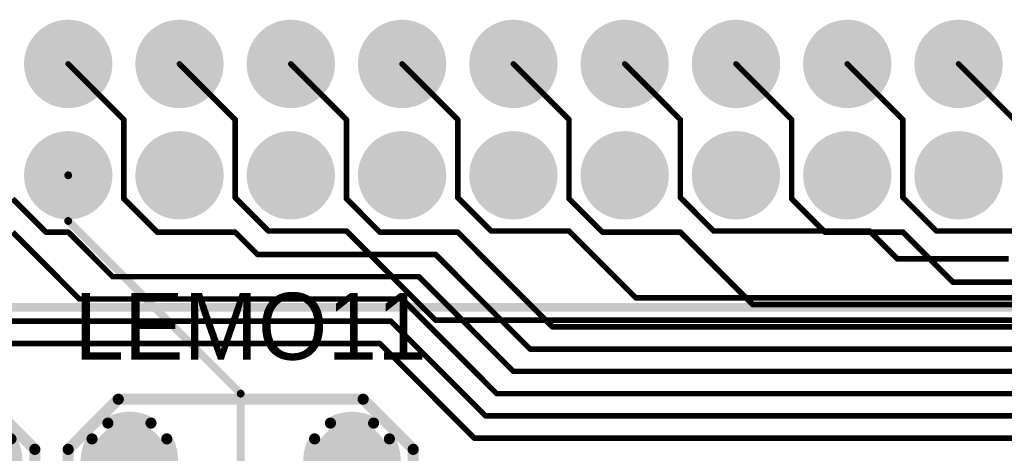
# Model space of a CAD drawing. Extents: x 0.21 to 6.77, y 0.98 to 2.62.
# Tile 7 of 16: x 2.48 to 3.37, y 1.49 to 1.88. Entities that reach past the tile are written whole.
import ezdxf

# ---------------------------------------------------------------- set-up
doc = ezdxf.new("R2010")
doc.units = 0
doc.layers.get('0').update_dxf_attribs({"linetype": 'CONTINUOUS'})
for name, color, linetype in [('BOTTOMLAYER', 5, 'CONTINUOUS'), ('BOTTOMOVERLAY', 54, 'CONTINUOUS'), ('BOTTOMSOLDER', 6, 'CONTINUOUS'), ('INTERNALPLANE1', 76, 'CONTINUOUS'), ('INTERNALPLANE2', 16, 'CONTINUOUS'), ('INTERNALPLANE3', 216, 'CONTINUOUS'), ('INTERNALPLANE4', 136, 'CONTINUOUS'), ('MULTILAYER', 9, 'CONTINUOUS'), ('PADHOLE', 156, 'CONTINUOUS'), ('TOPLAYER', 1, 'CONTINUOUS'), ('TOPOVERLAY', 2, 'CONTINUOUS'), ('TOPSOLDER', 216, 'CONTINUOUS')]:
    doc.layers.add(name, color=color, linetype=linetype)

# ---------------------------------------------------------------- blocks, each defined once
blk = doc.blocks.new('LEMO_EPA_00_12')
at = {"layer": 'BOTTOMLAYER', "const_width": 0.03}
for points in [[(-0.115, 0.1, 1), (-0.085, 0.1, 1)], [(0.085, 0.1, 1), (0.115, 0.1, 1)], [(-0.015, 0, 1), (0.015, 0, 1)], [(-0.115, -0.1, 1), (-0.085, -0.1, 1)], [(0.085, -0.1, 1), (0.115, -0.1, 1)]]:
    blk.add_lwpolyline(points, format="xyb", close=True, dxfattribs=at)
at = {"layer": 'BOTTOMSOLDER', "const_width": 0.034}
for points in [[(-0.117, 0.1, 1), (-0.083, 0.1, 1)], [(0.083, 0.1, 1), (0.117, 0.1, 1)], [(-0.017, 0, 1), (0.017, 0, 1)], [(-0.117, -0.1, 1), (-0.083, -0.1, 1)], [(0.083, -0.1, 1), (0.117, -0.1, 1)]]:
    blk.add_lwpolyline(points, format="xyb", close=True, dxfattribs=at)
at = {"layer": 'INTERNALPLANE1', "const_width": 0.03378}
for points in [[(-0.11689, 0.1, 1), (-0.08311, 0.1, 1)], [(0.08311, 0.1, 1), (0.11689, 0.1, 1)], [(-0.01689, 0, 1), (0.01689, 0, 1)], [(-0.11689, -0.1, 1), (-0.08311, -0.1, 1)], [(0.08311, -0.1, 1), (0.11689, -0.1, 1)]]:
    blk.add_lwpolyline(points, format="xyb", close=True, dxfattribs=at)
at = {"layer": 'INTERNALPLANE2', "const_width": 0.01}
for points in [[(-0.11939, 0.13358, -0.267949), (-0.08061, 0.13358)], [(0.08061, 0.13358, -0.267949), (0.11939, 0.13358)], [(-0.13358, 0.08061, -0.267949), (-0.13358, 0.11939)], [(-0.06642, 0.11939, -0.267949), (-0.06642, 0.08061)], [(0.06642, 0.08061, -0.267949), (0.06642, 0.11939)], [(0.13358, 0.11939, -0.267949), (0.13358, 0.08061)], [(-0.08061, 0.06642, -0.267949), (-0.11939, 0.06642)], [(0.11939, 0.06642, -0.267949), (0.08061, 0.06642)], [(-0.11939, -0.06642, -0.267949), (-0.08061, -0.06642)], [(0.08061, -0.06642, -0.267949), (0.11939, -0.06642)], [(-0.13358, -0.11939, -0.267949), (-0.13358, -0.08061)], [(-0.06642, -0.08061, -0.267949), (-0.06642, -0.11939)], [(0.06642, -0.11939, -0.267949), (0.06642, -0.08061)], [(0.13358, -0.08061, -0.267949), (0.13358, -0.11939)], [(-0.08061, -0.13358, -0.267949), (-0.11939, -0.13358)], [(0.11939, -0.13358, -0.267949), (0.08061, -0.13358)]]:
    blk.add_lwpolyline(points, format="xyb", dxfattribs=at)
at = {"layer": 'INTERNALPLANE2'}
for points, const_width in [([(-0.12189, 0.13358, 1), (-0.11689, 0.13358, 1)], 0.005), ([(-0.08311, 0.13358, 1), (-0.07811, 0.13358, 1)], 0.005), ([(0.07811, 0.13358, 1), (0.08311, 0.13358, 1)], 0.005), ([(0.11689, 0.13358, 1), (0.12189, 0.13358, 1)], 0.005), ([(-0.13608, 0.11939, 1), (-0.13108, 0.11939, 1)], 0.005), ([(-0.06892, 0.11939, 1), (-0.06392, 0.11939, 1)], 0.005), ([(0.06392, 0.11939, 1), (0.06892, 0.11939, 1)], 0.005), ([(0.13108, 0.11939, 1), (0.13608, 0.11939, 1)], 0.005), ([(-0.13608, 0.08061, 1), (-0.13108, 0.08061, 1)], 0.005), ([(-0.06892, 0.08061, 1), (-0.06392, 0.08061, 1)], 0.005), ([(0.06392, 0.08061, 1), (0.06892, 0.08061, 1)], 0.005), ([(0.13108, 0.08061, 1), (0.13608, 0.08061, 1)], 0.005), ([(-0.12189, 0.06642, 1), (-0.11689, 0.06642, 1)], 0.005), ([(-0.08311, 0.06642, 1), (-0.07811, 0.06642, 1)], 0.005), ([(0.07811, 0.06642, 1), (0.08311, 0.06642, 1)], 0.005), ([(0.11689, 0.06642, 1), (0.12189, 0.06642, 1)], 0.005), ([(-0.01689, 0, 1), (0.01689, 0, 1)], 0.03378), ([(-0.12189, -0.06642, 1), (-0.11689, -0.06642, 1)], 0.005), ([(-0.08311, -0.06642, 1), (-0.07811, -0.06642, 1)], 0.005), ([(0.07811, -0.06642, 1), (0.08311, -0.06642, 1)], 0.005), ([(0.11689, -0.06642, 1), (0.12189, -0.06642, 1)], 0.005), ([(-0.13608, -0.08061, 1), (-0.13108, -0.08061, 1)], 0.005), ([(-0.06892, -0.08061, 1), (-0.06392, -0.08061, 1)], 0.005), ([(0.06392, -0.08061, 1), (0.06892, -0.08061, 1)], 0.005), ([(0.13108, -0.08061, 1), (0.13608, -0.08061, 1)], 0.005), ([(-0.13608, -0.11939, 1), (-0.13108, -0.11939, 1)], 0.005), ([(-0.06892, -0.11939, 1), (-0.06392, -0.11939, 1)], 0.005), ([(0.06392, -0.11939, 1), (0.06892, -0.11939, 1)], 0.005), ([(0.13108, -0.11939, 1), (0.13608, -0.11939, 1)], 0.005), ([(-0.12189, -0.13358, 1), (-0.11689, -0.13358, 1)], 0.005), ([(-0.08311, -0.13358, 1), (-0.07811, -0.13358, 1)], 0.005), ([(0.07811, -0.13358, 1), (0.08311, -0.13358, 1)], 0.005), ([(0.11689, -0.13358, 1), (0.12189, -0.13358, 1)], 0.005)]:
    blk.add_lwpolyline(points, format="xyb", close=True, dxfattribs=dict(at, const_width=const_width))
at = {"layer": 'INTERNALPLANE3', "const_width": 0.03378}
for points in [[(-0.11689, 0.1, 1), (-0.08311, 0.1, 1)], [(0.08311, 0.1, 1), (0.11689, 0.1, 1)], [(-0.01689, 0, 1), (0.01689, 0, 1)], [(-0.11689, -0.1, 1), (-0.08311, -0.1, 1)], [(0.08311, -0.1, 1), (0.11689, -0.1, 1)]]:
    blk.add_lwpolyline(points, format="xyb", close=True, dxfattribs=at)
at = {"layer": 'INTERNALPLANE4', "const_width": 0.03378}
for points in [[(-0.11689, 0.1, 1), (-0.08311, 0.1, 1)], [(0.08311, 0.1, 1), (0.11689, 0.1, 1)], [(-0.01689, 0, 1), (0.01689, 0, 1)], [(-0.11689, -0.1, 1), (-0.08311, -0.1, 1)], [(0.08311, -0.1, 1), (0.11689, -0.1, 1)]]:
    blk.add_lwpolyline(points, format="xyb", close=True, dxfattribs=at)
at = {"layer": 'MULTILAYER', "const_width": 0.03}
for points in [[(-0.115, 0.1, 1), (-0.085, 0.1, 1)], [(0.085, 0.1, 1), (0.115, 0.1, 1)], [(-0.015, 0, 1), (0.015, 0, 1)], [(-0.115, -0.1, 1), (-0.085, -0.1, 1)], [(0.085, -0.1, 1), (0.115, -0.1, 1)]]:
    blk.add_lwpolyline(points, format="xyb", close=True, dxfattribs=at)
at = {"layer": 'PADHOLE', "const_width": 0.01378}
for points in [[(-0.10689, 0.1, 1), (-0.09311, 0.1, 1)], [(0.09311, 0.1, 1), (0.10689, 0.1, 1)], [(-0.00689, 0, 1), (0.00689, 0, 1)], [(-0.10689, -0.1, 1), (-0.09311, -0.1, 1)], [(0.09311, -0.1, 1), (0.10689, -0.1, 1)]]:
    blk.add_lwpolyline(points, format="xyb", close=True, dxfattribs=at)
at = {"layer": 'TOPLAYER', "const_width": 0.03}
for points in [[(-0.115, 0.1, 1), (-0.085, 0.1, 1)], [(0.085, 0.1, 1), (0.115, 0.1, 1)], [(-0.015, 0, 1), (0.015, 0, 1)], [(-0.115, -0.1, 1), (-0.085, -0.1, 1)], [(0.085, -0.1, 1), (0.115, -0.1, 1)]]:
    blk.add_lwpolyline(points, format="xyb", close=True, dxfattribs=at)
at = {"layer": 'TOPOVERLAY', "const_width": 0.01}
for points in [[(-0.155, 0.11), (-0.11, 0.155)], [(-0.11, 0.155), (0.11, 0.155)], [(0.11, 0.155), (0.155, 0.11)], [(-0.155, -0.11), (-0.155, 0.11)], [(0.155, -0.11), (0.155, 0.11)], [(-0.155, -0.11), (-0.11, -0.155)], [(0.11, -0.155), (0.155, -0.11)], [(-0.11, -0.155), (0.11, -0.155)]]:
    blk.add_lwpolyline(points, dxfattribs=at)
at = {"layer": 'TOPOVERLAY', "const_width": 0.005}
for points in [[(-0.1125, 0.155, 1), (-0.1075, 0.155, 1)], [(-0.1125, 0.155, 1), (-0.1075, 0.155, 1)], [(0.1075, 0.155, 1), (0.1125, 0.155, 1)], [(0.1075, 0.155, 1), (0.1125, 0.155, 1)], [(-0.1575, 0.11, 1), (-0.1525, 0.11, 1)], [(-0.1575, 0.11, 1), (-0.1525, 0.11, 1)], [(0.1525, 0.11, 1), (0.1575, 0.11, 1)], [(0.1525, 0.11, 1), (0.1575, 0.11, 1)], [(-0.1575, -0.11, 1), (-0.1525, -0.11, 1)], [(-0.1575, -0.11, 1), (-0.1525, -0.11, 1)], [(0.1525, -0.11, 1), (0.1575, -0.11, 1)], [(0.1525, -0.11, 1), (0.1575, -0.11, 1)], [(-0.1125, -0.155, 1), (-0.1075, -0.155, 1)], [(-0.1125, -0.155, 1), (-0.1075, -0.155, 1)], [(0.1075, -0.155, 1), (0.1125, -0.155, 1)], [(0.1075, -0.155, 1), (0.1125, -0.155, 1)]]:
    blk.add_lwpolyline(points, format="xyb", close=True, dxfattribs=at)
at = {"layer": 'TOPSOLDER', "const_width": 0.034}
for points in [[(-0.117, 0.1, 1), (-0.083, 0.1, 1)], [(0.083, 0.1, 1), (0.117, 0.1, 1)], [(-0.017, 0, 1), (0.017, 0, 1)], [(-0.117, -0.1, 1), (-0.083, -0.1, 1)], [(0.083, -0.1, 1), (0.117, -0.1, 1)]]:
    blk.add_lwpolyline(points, format="xyb", close=True, dxfattribs=at)
blk = doc.blocks.new('LEMO_EPA_00_13')
at = {"layer": 'BOTTOMLAYER', "const_width": 0.03}
for points in [[(-0.115, 0.1, 1), (-0.085, 0.1, 1)], [(0.085, 0.1, 1), (0.115, 0.1, 1)], [(-0.015, 0, 1), (0.015, 0, 1)], [(-0.115, -0.1, 1), (-0.085, -0.1, 1)], [(0.085, -0.1, 1), (0.115, -0.1, 1)]]:
    blk.add_lwpolyline(points, format="xyb", close=True, dxfattribs=at)
at = {"layer": 'BOTTOMSOLDER', "const_width": 0.034}
for points in [[(-0.117, 0.1, 1), (-0.083, 0.1, 1)], [(0.083, 0.1, 1), (0.117, 0.1, 1)], [(-0.017, 0, 1), (0.017, 0, 1)], [(-0.117, -0.1, 1), (-0.083, -0.1, 1)], [(0.083, -0.1, 1), (0.117, -0.1, 1)]]:
    blk.add_lwpolyline(points, format="xyb", close=True, dxfattribs=at)
at = {"layer": 'INTERNALPLANE1', "const_width": 0.03378}
for points in [[(-0.11689, 0.1, 1), (-0.08311, 0.1, 1)], [(0.08311, 0.1, 1), (0.11689, 0.1, 1)], [(-0.01689, 0, 1), (0.01689, 0, 1)], [(-0.11689, -0.1, 1), (-0.08311, -0.1, 1)], [(0.08311, -0.1, 1), (0.11689, -0.1, 1)]]:
    blk.add_lwpolyline(points, format="xyb", close=True, dxfattribs=at)
at = {"layer": 'INTERNALPLANE2', "const_width": 0.01}
for points in [[(-0.11939, 0.13358, -0.267949), (-0.08061, 0.13358)], [(0.08061, 0.13358, -0.267949), (0.11939, 0.13358)], [(-0.13358, 0.08061, -0.267949), (-0.13358, 0.11939)], [(-0.06642, 0.11939, -0.267949), (-0.06642, 0.08061)], [(0.06642, 0.08061, -0.267949), (0.06642, 0.11939)], [(0.13358, 0.11939, -0.267949), (0.13358, 0.08061)], [(-0.08061, 0.06642, -0.267949), (-0.11939, 0.06642)], [(0.11939, 0.06642, -0.267949), (0.08061, 0.06642)], [(-0.11939, -0.06642, -0.267949), (-0.08061, -0.06642)], [(0.08061, -0.06642, -0.267949), (0.11939, -0.06642)], [(-0.13358, -0.11939, -0.267949), (-0.13358, -0.08061)], [(-0.06642, -0.08061, -0.267949), (-0.06642, -0.11939)], [(0.06642, -0.11939, -0.267949), (0.06642, -0.08061)], [(0.13358, -0.08061, -0.267949), (0.13358, -0.11939)], [(-0.08061, -0.13358, -0.267949), (-0.11939, -0.13358)], [(0.11939, -0.13358, -0.267949), (0.08061, -0.13358)]]:
    blk.add_lwpolyline(points, format="xyb", dxfattribs=at)
at = {"layer": 'INTERNALPLANE2'}
for points, const_width in [([(-0.12189, 0.13358, 1), (-0.11689, 0.13358, 1)], 0.005), ([(-0.08311, 0.13358, 1), (-0.07811, 0.13358, 1)], 0.005), ([(0.07811, 0.13358, 1), (0.08311, 0.13358, 1)], 0.005), ([(0.11689, 0.13358, 1), (0.12189, 0.13358, 1)], 0.005), ([(-0.13608, 0.11939, 1), (-0.13108, 0.11939, 1)], 0.005), ([(-0.06892, 0.11939, 1), (-0.06392, 0.11939, 1)], 0.005), ([(0.06392, 0.11939, 1), (0.06892, 0.11939, 1)], 0.005), ([(0.13108, 0.11939, 1), (0.13608, 0.11939, 1)], 0.005), ([(-0.13608, 0.08061, 1), (-0.13108, 0.08061, 1)], 0.005), ([(-0.06892, 0.08061, 1), (-0.06392, 0.08061, 1)], 0.005), ([(0.06392, 0.08061, 1), (0.06892, 0.08061, 1)], 0.005), ([(0.13108, 0.08061, 1), (0.13608, 0.08061, 1)], 0.005), ([(-0.12189, 0.06642, 1), (-0.11689, 0.06642, 1)], 0.005), ([(-0.08311, 0.06642, 1), (-0.07811, 0.06642, 1)], 0.005), ([(0.07811, 0.06642, 1), (0.08311, 0.06642, 1)], 0.005), ([(0.11689, 0.06642, 1), (0.12189, 0.06642, 1)], 0.005), ([(-0.01689, 0, 1), (0.01689, 0, 1)], 0.03378), ([(-0.12189, -0.06642, 1), (-0.11689, -0.06642, 1)], 0.005), ([(-0.08311, -0.06642, 1), (-0.07811, -0.06642, 1)], 0.005), ([(0.07811, -0.06642, 1), (0.08311, -0.06642, 1)], 0.005), ([(0.11689, -0.06642, 1), (0.12189, -0.06642, 1)], 0.005), ([(-0.13608, -0.08061, 1), (-0.13108, -0.08061, 1)], 0.005), ([(-0.06892, -0.08061, 1), (-0.06392, -0.08061, 1)], 0.005), ([(0.06392, -0.08061, 1), (0.06892, -0.08061, 1)], 0.005), ([(0.13108, -0.08061, 1), (0.13608, -0.08061, 1)], 0.005), ([(-0.13608, -0.11939, 1), (-0.13108, -0.11939, 1)], 0.005), ([(-0.06892, -0.11939, 1), (-0.06392, -0.11939, 1)], 0.005), ([(0.06392, -0.11939, 1), (0.06892, -0.11939, 1)], 0.005), ([(0.13108, -0.11939, 1), (0.13608, -0.11939, 1)], 0.005), ([(-0.12189, -0.13358, 1), (-0.11689, -0.13358, 1)], 0.005), ([(-0.08311, -0.13358, 1), (-0.07811, -0.13358, 1)], 0.005), ([(0.07811, -0.13358, 1), (0.08311, -0.13358, 1)], 0.005), ([(0.11689, -0.13358, 1), (0.12189, -0.13358, 1)], 0.005)]:
    blk.add_lwpolyline(points, format="xyb", close=True, dxfattribs=dict(at, const_width=const_width))
at = {"layer": 'INTERNALPLANE3', "const_width": 0.03378}
for points in [[(-0.11689, 0.1, 1), (-0.08311, 0.1, 1)], [(0.08311, 0.1, 1), (0.11689, 0.1, 1)], [(-0.01689, 0, 1), (0.01689, 0, 1)], [(-0.11689, -0.1, 1), (-0.08311, -0.1, 1)], [(0.08311, -0.1, 1), (0.11689, -0.1, 1)]]:
    blk.add_lwpolyline(points, format="xyb", close=True, dxfattribs=at)
at = {"layer": 'INTERNALPLANE4', "const_width": 0.03378}
for points in [[(-0.11689, 0.1, 1), (-0.08311, 0.1, 1)], [(0.08311, 0.1, 1), (0.11689, 0.1, 1)], [(-0.01689, 0, 1), (0.01689, 0, 1)], [(-0.11689, -0.1, 1), (-0.08311, -0.1, 1)], [(0.08311, -0.1, 1), (0.11689, -0.1, 1)]]:
    blk.add_lwpolyline(points, format="xyb", close=True, dxfattribs=at)
at = {"layer": 'MULTILAYER', "const_width": 0.03}
for points in [[(-0.115, 0.1, 1), (-0.085, 0.1, 1)], [(0.085, 0.1, 1), (0.115, 0.1, 1)], [(-0.015, 0, 1), (0.015, 0, 1)], [(-0.115, -0.1, 1), (-0.085, -0.1, 1)], [(0.085, -0.1, 1), (0.115, -0.1, 1)]]:
    blk.add_lwpolyline(points, format="xyb", close=True, dxfattribs=at)
at = {"layer": 'PADHOLE', "const_width": 0.01378}
for points in [[(-0.10689, 0.1, 1), (-0.09311, 0.1, 1)], [(0.09311, 0.1, 1), (0.10689, 0.1, 1)], [(-0.00689, 0, 1), (0.00689, 0, 1)], [(-0.10689, -0.1, 1), (-0.09311, -0.1, 1)], [(0.09311, -0.1, 1), (0.10689, -0.1, 1)]]:
    blk.add_lwpolyline(points, format="xyb", close=True, dxfattribs=at)
at = {"layer": 'TOPLAYER', "const_width": 0.03}
for points in [[(-0.115, 0.1, 1), (-0.085, 0.1, 1)], [(0.085, 0.1, 1), (0.115, 0.1, 1)], [(-0.015, 0, 1), (0.015, 0, 1)], [(-0.115, -0.1, 1), (-0.085, -0.1, 1)], [(0.085, -0.1, 1), (0.115, -0.1, 1)]]:
    blk.add_lwpolyline(points, format="xyb", close=True, dxfattribs=at)
at = {"layer": 'TOPOVERLAY', "const_width": 0.01}
for points in [[(-0.155, 0.11), (-0.11, 0.155)], [(-0.11, 0.155), (0.11, 0.155)], [(0.11, 0.155), (0.155, 0.11)], [(-0.155, -0.11), (-0.155, 0.11)], [(0.155, -0.11), (0.155, 0.11)], [(-0.155, -0.11), (-0.11, -0.155)], [(0.11, -0.155), (0.155, -0.11)], [(-0.11, -0.155), (0.11, -0.155)]]:
    blk.add_lwpolyline(points, dxfattribs=at)
at = {"layer": 'TOPOVERLAY', "const_width": 0.005}
for points in [[(-0.1125, 0.155, 1), (-0.1075, 0.155, 1)], [(-0.1125, 0.155, 1), (-0.1075, 0.155, 1)], [(0.1075, 0.155, 1), (0.1125, 0.155, 1)], [(0.1075, 0.155, 1), (0.1125, 0.155, 1)], [(-0.1575, 0.11, 1), (-0.1525, 0.11, 1)], [(-0.1575, 0.11, 1), (-0.1525, 0.11, 1)], [(0.1525, 0.11, 1), (0.1575, 0.11, 1)], [(0.1525, 0.11, 1), (0.1575, 0.11, 1)], [(-0.1575, -0.11, 1), (-0.1525, -0.11, 1)], [(-0.1575, -0.11, 1), (-0.1525, -0.11, 1)], [(0.1525, -0.11, 1), (0.1575, -0.11, 1)], [(0.1525, -0.11, 1), (0.1575, -0.11, 1)], [(-0.1125, -0.155, 1), (-0.1075, -0.155, 1)], [(-0.1125, -0.155, 1), (-0.1075, -0.155, 1)], [(0.1075, -0.155, 1), (0.1125, -0.155, 1)], [(0.1075, -0.155, 1), (0.1125, -0.155, 1)]]:
    blk.add_lwpolyline(points, format="xyb", close=True, dxfattribs=at)
at = {"layer": 'TOPSOLDER', "const_width": 0.034}
for points in [[(-0.117, 0.1, 1), (-0.083, 0.1, 1)], [(0.083, 0.1, 1), (0.117, 0.1, 1)], [(-0.017, 0, 1), (0.017, 0, 1)], [(-0.117, -0.1, 1), (-0.083, -0.1, 1)], [(0.083, -0.1, 1), (0.117, -0.1, 1)]]:
    blk.add_lwpolyline(points, format="xyb", close=True, dxfattribs=at)
blk = doc.blocks.new('EURO2_54_2V96_B_17')
at = {"layer": 'BOTTOMLAYER', "const_width": 0.031}
for points in [[(-1.1655, 0, 1), (-1.1345, 0, 1)], [(-1.0655, 0, 1), (-1.0345, 0, 1)], [(-0.9655, 0, 1), (-0.9345, 0, 1)], [(-0.8655, 0, 1), (-0.8345, 0, 1)], [(-0.7655, 0, 1), (-0.7345, 0, 1)], [(-0.6655, 0, 1), (-0.6345, 0, 1)], [(-0.5655, 0, 1), (-0.5345, 0, 1)], [(-0.4655, 0, 1), (-0.4345, 0, 1)], [(-0.3655, 0, 1), (-0.3345, 0, 1)], [(-1.1655, -0.1, 1), (-1.1345, -0.1, 1)], [(-1.0655, -0.1, 1), (-1.0345, -0.1, 1)], [(-0.9655, -0.1, 1), (-0.9345, -0.1, 1)], [(-0.8655, -0.1, 1), (-0.8345, -0.1, 1)], [(-0.7655, -0.1, 1), (-0.7345, -0.1, 1)], [(-0.6655, -0.1, 1), (-0.6345, -0.1, 1)], [(-0.5655, -0.1, 1), (-0.5345, -0.1, 1)], [(-0.4655, -0.1, 1), (-0.4345, -0.1, 1)], [(-0.3655, -0.1, 1), (-0.3345, -0.1, 1)]]:
    blk.add_lwpolyline(points, format="xyb", close=True, dxfattribs=at)
at = {"layer": 'BOTTOMOVERLAY', "const_width": 0.00787}
blk.add_lwpolyline([(-1.87008, -0.2185), (1.87008, -0.2185)], dxfattribs=at)
at = {"layer": 'BOTTOMSOLDER', "const_width": 0.035}
for points in [[(-1.1675, 0, 1), (-1.1325, 0, 1)], [(-1.0675, 0, 1), (-1.0325, 0, 1)], [(-0.9675, 0, 1), (-0.9325, 0, 1)], [(-0.8675, 0, 1), (-0.8325, 0, 1)], [(-0.7675, 0, 1), (-0.7325, 0, 1)], [(-0.6675, 0, 1), (-0.6325, 0, 1)], [(-0.5675, 0, 1), (-0.5325, 0, 1)], [(-0.4675, 0, 1), (-0.4325, 0, 1)], [(-0.3675, 0, 1), (-0.3325, 0, 1)], [(-1.1675, -0.1, 1), (-1.1325, -0.1, 1)], [(-1.0675, -0.1, 1), (-1.0325, -0.1, 1)], [(-0.9675, -0.1, 1), (-0.9325, -0.1, 1)], [(-0.8675, -0.1, 1), (-0.8325, -0.1, 1)], [(-0.7675, -0.1, 1), (-0.7325, -0.1, 1)], [(-0.6675, -0.1, 1), (-0.6325, -0.1, 1)], [(-0.5675, -0.1, 1), (-0.5325, -0.1, 1)], [(-0.4675, -0.1, 1), (-0.4325, -0.1, 1)], [(-0.3675, -0.1, 1), (-0.3325, -0.1, 1)]]:
    blk.add_lwpolyline(points, format="xyb", close=True, dxfattribs=at)
at = {"layer": 'INTERNALPLANE1', "const_width": 0.03968}
for points in [[(-1.16984, 0, 1), (-1.13016, 0, 1)], [(-1.06984, 0, 1), (-1.03016, 0, 1)], [(-0.96984, 0, 1), (-0.93016, 0, 1)], [(-0.86984, 0, 1), (-0.83016, 0, 1)], [(-0.76984, 0, 1), (-0.73016, 0, 1)], [(-0.66984, 0, 1), (-0.63016, 0, 1)], [(-0.56984, 0, 1), (-0.53016, 0, 1)], [(-0.46984, 0, 1), (-0.43016, 0, 1)], [(-0.36984, 0, 1), (-0.33016, 0, 1)], [(-1.16984, -0.1, 1), (-1.13016, -0.1, 1)], [(-1.06984, -0.1, 1), (-1.03016, -0.1, 1)], [(-0.96984, -0.1, 1), (-0.93016, -0.1, 1)], [(-0.86984, -0.1, 1), (-0.83016, -0.1, 1)], [(-0.76984, -0.1, 1), (-0.73016, -0.1, 1)], [(-0.66984, -0.1, 1), (-0.63016, -0.1, 1)], [(-0.56984, -0.1, 1), (-0.53016, -0.1, 1)], [(-0.46984, -0.1, 1), (-0.43016, -0.1, 1)], [(-0.36984, -0.1, 1), (-0.33016, -0.1, 1)]]:
    blk.add_lwpolyline(points, format="xyb", close=True, dxfattribs=at)
at = {"layer": 'INTERNALPLANE2', "const_width": 0.03968}
for points in [[(-1.16984, 0, 1), (-1.13016, 0, 1)], [(-1.06984, 0, 1), (-1.03016, 0, 1)], [(-0.96984, 0, 1), (-0.93016, 0, 1)], [(-0.86984, 0, 1), (-0.83016, 0, 1)], [(-0.76984, 0, 1), (-0.73016, 0, 1)], [(-0.66984, 0, 1), (-0.63016, 0, 1)], [(-0.56984, 0, 1), (-0.53016, 0, 1)], [(-0.46984, 0, 1), (-0.43016, 0, 1)], [(-0.36984, 0, 1), (-0.33016, 0, 1)], [(-1.16984, -0.1, 1), (-1.13016, -0.1, 1)], [(-1.06984, -0.1, 1), (-1.03016, -0.1, 1)], [(-0.96984, -0.1, 1), (-0.93016, -0.1, 1)], [(-0.86984, -0.1, 1), (-0.83016, -0.1, 1)], [(-0.76984, -0.1, 1), (-0.73016, -0.1, 1)], [(-0.66984, -0.1, 1), (-0.63016, -0.1, 1)], [(-0.56984, -0.1, 1), (-0.53016, -0.1, 1)], [(-0.46984, -0.1, 1), (-0.43016, -0.1, 1)], [(-0.36984, -0.1, 1), (-0.33016, -0.1, 1)]]:
    blk.add_lwpolyline(points, format="xyb", close=True, dxfattribs=at)
at = {"layer": 'INTERNALPLANE3', "const_width": 0.03968}
for points in [[(-1.16984, 0, 1), (-1.13016, 0, 1)], [(-1.06984, 0, 1), (-1.03016, 0, 1)], [(-0.96984, 0, 1), (-0.93016, 0, 1)], [(-0.86984, 0, 1), (-0.83016, 0, 1)], [(-0.76984, 0, 1), (-0.73016, 0, 1)], [(-0.66984, 0, 1), (-0.63016, 0, 1)], [(-0.56984, 0, 1), (-0.53016, 0, 1)], [(-0.46984, 0, 1), (-0.43016, 0, 1)], [(-0.36984, 0, 1), (-0.33016, 0, 1)], [(-1.16984, -0.1, 1), (-1.13016, -0.1, 1)], [(-1.06984, -0.1, 1), (-1.03016, -0.1, 1)], [(-0.96984, -0.1, 1), (-0.93016, -0.1, 1)], [(-0.86984, -0.1, 1), (-0.83016, -0.1, 1)], [(-0.76984, -0.1, 1), (-0.73016, -0.1, 1)], [(-0.66984, -0.1, 1), (-0.63016, -0.1, 1)], [(-0.56984, -0.1, 1), (-0.53016, -0.1, 1)], [(-0.46984, -0.1, 1), (-0.43016, -0.1, 1)], [(-0.36984, -0.1, 1), (-0.33016, -0.1, 1)]]:
    blk.add_lwpolyline(points, format="xyb", close=True, dxfattribs=at)
at = {"layer": 'INTERNALPLANE4', "const_width": 0.03968}
for points in [[(-1.16984, 0, 1), (-1.13016, 0, 1)], [(-1.06984, 0, 1), (-1.03016, 0, 1)], [(-0.96984, 0, 1), (-0.93016, 0, 1)], [(-0.86984, 0, 1), (-0.83016, 0, 1)], [(-0.76984, 0, 1), (-0.73016, 0, 1)], [(-0.66984, 0, 1), (-0.63016, 0, 1)], [(-0.56984, 0, 1), (-0.53016, 0, 1)], [(-0.46984, 0, 1), (-0.43016, 0, 1)], [(-0.36984, 0, 1), (-0.33016, 0, 1)], [(-1.16984, -0.1, 1), (-1.13016, -0.1, 1)], [(-1.06984, -0.1, 1), (-1.03016, -0.1, 1)], [(-0.96984, -0.1, 1), (-0.93016, -0.1, 1)], [(-0.86984, -0.1, 1), (-0.83016, -0.1, 1)], [(-0.76984, -0.1, 1), (-0.73016, -0.1, 1)], [(-0.66984, -0.1, 1), (-0.63016, -0.1, 1)], [(-0.56984, -0.1, 1), (-0.53016, -0.1, 1)], [(-0.46984, -0.1, 1), (-0.43016, -0.1, 1)], [(-0.36984, -0.1, 1), (-0.33016, -0.1, 1)]]:
    blk.add_lwpolyline(points, format="xyb", close=True, dxfattribs=at)
at = {"layer": 'MULTILAYER', "const_width": 0.031}
for points in [[(-1.1655, 0, 1), (-1.1345, 0, 1)], [(-1.0655, 0, 1), (-1.0345, 0, 1)], [(-0.9655, 0, 1), (-0.9345, 0, 1)], [(-0.8655, 0, 1), (-0.8345, 0, 1)], [(-0.7655, 0, 1), (-0.7345, 0, 1)], [(-0.6655, 0, 1), (-0.6345, 0, 1)], [(-0.5655, 0, 1), (-0.5345, 0, 1)], [(-0.4655, 0, 1), (-0.4345, 0, 1)], [(-0.3655, 0, 1), (-0.3345, 0, 1)], [(-1.1655, -0.1, 1), (-1.1345, -0.1, 1)], [(-1.0655, -0.1, 1), (-1.0345, -0.1, 1)], [(-0.9655, -0.1, 1), (-0.9345, -0.1, 1)], [(-0.8655, -0.1, 1), (-0.8345, -0.1, 1)], [(-0.7655, -0.1, 1), (-0.7345, -0.1, 1)], [(-0.6655, -0.1, 1), (-0.6345, -0.1, 1)], [(-0.5655, -0.1, 1), (-0.5345, -0.1, 1)], [(-0.4655, -0.1, 1), (-0.4345, -0.1, 1)], [(-0.3655, -0.1, 1), (-0.3345, -0.1, 1)]]:
    blk.add_lwpolyline(points, format="xyb", close=True, dxfattribs=at)
at = {"layer": 'PADHOLE', "const_width": 0.01969}
for points in [[(-1.15984, 0, 1), (-1.14016, 0, 1)], [(-1.05984, 0, 1), (-1.04016, 0, 1)], [(-0.95984, 0, 1), (-0.94016, 0, 1)], [(-0.85984, 0, 1), (-0.84016, 0, 1)], [(-0.75984, 0, 1), (-0.74016, 0, 1)], [(-0.65984, 0, 1), (-0.64016, 0, 1)], [(-0.55984, 0, 1), (-0.54016, 0, 1)], [(-0.45984, 0, 1), (-0.44016, 0, 1)], [(-0.35984, 0, 1), (-0.34016, 0, 1)], [(-1.15984, -0.1, 1), (-1.14016, -0.1, 1)], [(-1.05984, -0.1, 1), (-1.04016, -0.1, 1)], [(-0.95984, -0.1, 1), (-0.94016, -0.1, 1)], [(-0.85984, -0.1, 1), (-0.84016, -0.1, 1)], [(-0.75984, -0.1, 1), (-0.74016, -0.1, 1)], [(-0.65984, -0.1, 1), (-0.64016, -0.1, 1)], [(-0.55984, -0.1, 1), (-0.54016, -0.1, 1)], [(-0.45984, -0.1, 1), (-0.44016, -0.1, 1)], [(-0.35984, -0.1, 1), (-0.34016, -0.1, 1)]]:
    blk.add_lwpolyline(points, format="xyb", close=True, dxfattribs=at)
at = {"layer": 'TOPLAYER', "const_width": 0.031}
for points in [[(-1.1655, 0, 1), (-1.1345, 0, 1)], [(-1.0655, 0, 1), (-1.0345, 0, 1)], [(-0.9655, 0, 1), (-0.9345, 0, 1)], [(-0.8655, 0, 1), (-0.8345, 0, 1)], [(-0.7655, 0, 1), (-0.7345, 0, 1)], [(-0.6655, 0, 1), (-0.6345, 0, 1)], [(-0.5655, 0, 1), (-0.5345, 0, 1)], [(-0.4655, 0, 1), (-0.4345, 0, 1)], [(-0.3655, 0, 1), (-0.3345, 0, 1)], [(-1.1655, -0.1, 1), (-1.1345, -0.1, 1)], [(-1.0655, -0.1, 1), (-1.0345, -0.1, 1)], [(-0.9655, -0.1, 1), (-0.9345, -0.1, 1)], [(-0.8655, -0.1, 1), (-0.8345, -0.1, 1)], [(-0.7655, -0.1, 1), (-0.7345, -0.1, 1)], [(-0.6655, -0.1, 1), (-0.6345, -0.1, 1)], [(-0.5655, -0.1, 1), (-0.5345, -0.1, 1)], [(-0.4655, -0.1, 1), (-0.4345, -0.1, 1)], [(-0.3655, -0.1, 1), (-0.3345, -0.1, 1)]]:
    blk.add_lwpolyline(points, format="xyb", close=True, dxfattribs=at)
at = {"layer": 'TOPSOLDER', "const_width": 0.035}
for points in [[(-1.1675, 0, 1), (-1.1325, 0, 1)], [(-1.0675, 0, 1), (-1.0325, 0, 1)], [(-0.9675, 0, 1), (-0.9325, 0, 1)], [(-0.8675, 0, 1), (-0.8325, 0, 1)], [(-0.7675, 0, 1), (-0.7325, 0, 1)], [(-0.6675, 0, 1), (-0.6325, 0, 1)], [(-0.5675, 0, 1), (-0.5325, 0, 1)], [(-0.4675, 0, 1), (-0.4325, 0, 1)], [(-0.3675, 0, 1), (-0.3325, 0, 1)], [(-1.1675, -0.1, 1), (-1.1325, -0.1, 1)], [(-1.0675, -0.1, 1), (-1.0325, -0.1, 1)], [(-0.9675, -0.1, 1), (-0.9325, -0.1, 1)], [(-0.8675, -0.1, 1), (-0.8325, -0.1, 1)], [(-0.7675, -0.1, 1), (-0.7325, -0.1, 1)], [(-0.6675, -0.1, 1), (-0.6325, -0.1, 1)], [(-0.5675, -0.1, 1), (-0.5325, -0.1, 1)], [(-0.4675, -0.1, 1), (-0.4325, -0.1, 1)], [(-0.3675, -0.1, 1), (-0.3325, -0.1, 1)]]:
    blk.add_lwpolyline(points, format="xyb", close=True, dxfattribs=at)

msp = doc.modelspace()

# ---------------------------------------------------------------- linework, layer by layer
at = {"layer": 'BOTTOMLAYER'}
for points, const_width in [([(2.625, 1.836), (2.675, 1.786)], 0.005), ([(2.825, 1.836), (2.875, 1.786)], 0.005), ([(3.025, 1.836), (3.075, 1.786)], 0.005), ([(3.225, 1.836), (3.275, 1.786)], 0.005), ([(2.675, 1.716), (2.675, 1.786)], 0.005), ([(2.875, 1.716), (2.875, 1.786)], 0.005), ([(3.075, 1.716), (3.075, 1.786)], 0.005), ([(3.275, 1.716), (3.275, 1.786)], 0.005), ([(2.525, 1.695), (2.525, 1.736)], 0.007), ([(2.675, 1.716), (2.705, 1.686)], 0.005), ([(2.875, 1.716), (2.905, 1.686)], 0.005), ([(3.075, 1.716), (3.105, 1.686)], 0.005), ([(3.275, 1.716), (3.305, 1.686)], 0.005), ([(2.525, 1.695), (2.68, 1.54)], 0.007), ([(2.705, 1.686), (2.775, 1.686)], 0.005), ([(2.775, 1.686), (2.855, 1.606)], 0.005), ([(2.905, 1.686), (2.975, 1.686)], 0.005), ([(2.975, 1.686), (3.035, 1.626)], 0.005), ([(3.105, 1.686), (3.245, 1.686)], 0.005), ([(3.245, 1.686), (3.27, 1.661)], 0.005), ([(3.305, 1.686), (3.375, 1.686)], 0.005), ([(3.27, 1.661), (3.37, 1.661)], 0.005), ([(3.035, 1.626), (3.64, 1.626)], 0.005), ([(2.855, 1.606), (3.63, 1.606)], 0.005), ([(2.68, 1.38), (2.68, 1.54)], 0.007)]:
    msp.add_lwpolyline(points, dxfattribs=dict(at, const_width=const_width))
for points, const_width in [([(2.62375, 1.836, 1), (2.62625, 1.836, 1)], 0.0025), ([(2.82375, 1.836, 1), (2.82625, 1.836, 1)], 0.0025), ([(3.02375, 1.836, 1), (3.02625, 1.836, 1)], 0.0025), ([(3.22375, 1.836, 1), (3.22625, 1.836, 1)], 0.0025), ([(2.67375, 1.786, 1), (2.67625, 1.786, 1)], 0.0025), ([(2.67375, 1.786, 1), (2.67625, 1.786, 1)], 0.0025), ([(2.87375, 1.786, 1), (2.87625, 1.786, 1)], 0.0025), ([(2.87375, 1.786, 1), (2.87625, 1.786, 1)], 0.0025), ([(3.07375, 1.786, 1), (3.07625, 1.786, 1)], 0.0025), ([(3.07375, 1.786, 1), (3.07625, 1.786, 1)], 0.0025), ([(3.27375, 1.786, 1), (3.27625, 1.786, 1)], 0.0025), ([(3.27375, 1.786, 1), (3.27625, 1.786, 1)], 0.0025), ([(2.52325, 1.736, 1), (2.52675, 1.736, 1)], 0.0035), ([(2.67375, 1.716, 1), (2.67625, 1.716, 1)], 0.0025), ([(2.67375, 1.716, 1), (2.67625, 1.716, 1)], 0.0025), ([(2.87375, 1.716, 1), (2.87625, 1.716, 1)], 0.0025), ([(2.87375, 1.716, 1), (2.87625, 1.716, 1)], 0.0025), ([(3.07375, 1.716, 1), (3.07625, 1.716, 1)], 0.0025), ([(3.07375, 1.716, 1), (3.07625, 1.716, 1)], 0.0025), ([(3.27375, 1.716, 1), (3.27625, 1.716, 1)], 0.0025), ([(3.27375, 1.716, 1), (3.27625, 1.716, 1)], 0.0025), ([(2.52325, 1.695, 1), (2.52675, 1.695, 1)], 0.0035), ([(2.52325, 1.695, 1), (2.52675, 1.695, 1)], 0.0035), ([(2.70375, 1.686, 1), (2.70625, 1.686, 1)], 0.0025), ([(2.70375, 1.686, 1), (2.70625, 1.686, 1)], 0.0025), ([(2.77375, 1.686, 1), (2.77625, 1.686, 1)], 0.0025), ([(2.77375, 1.686, 1), (2.77625, 1.686, 1)], 0.0025), ([(2.90375, 1.686, 1), (2.90625, 1.686, 1)], 0.0025), ([(2.90375, 1.686, 1), (2.90625, 1.686, 1)], 0.0025), ([(2.97375, 1.686, 1), (2.97625, 1.686, 1)], 0.0025), ([(2.97375, 1.686, 1), (2.97625, 1.686, 1)], 0.0025), ([(3.10375, 1.686, 1), (3.10625, 1.686, 1)], 0.0025), ([(3.10375, 1.686, 1), (3.10625, 1.686, 1)], 0.0025), ([(3.24375, 1.686, 1), (3.24625, 1.686, 1)], 0.0025), ([(3.24375, 1.686, 1), (3.24625, 1.686, 1)], 0.0025), ([(3.30375, 1.686, 1), (3.30625, 1.686, 1)], 0.0025), ([(3.30375, 1.686, 1), (3.30625, 1.686, 1)], 0.0025), ([(3.26875, 1.661, 1), (3.27125, 1.661, 1)], 0.0025), ([(3.26875, 1.661, 1), (3.27125, 1.661, 1)], 0.0025), ([(3.03375, 1.626, 1), (3.03625, 1.626, 1)], 0.0025), ([(3.03375, 1.626, 1), (3.03625, 1.626, 1)], 0.0025), ([(2.85375, 1.606, 1), (2.85625, 1.606, 1)], 0.0025), ([(2.85375, 1.606, 1), (2.85625, 1.606, 1)], 0.0025), ([(2.67825, 1.54, 1), (2.68175, 1.54, 1)], 0.0035), ([(2.67825, 1.54, 1), (2.68175, 1.54, 1)], 0.0035)]:
    msp.add_lwpolyline(points, format="xyb", close=True, dxfattribs=dict(at, const_width=const_width))
at = {"layer": 'TOPLAYER', "const_width": 0.005}
for points in [[(2.525, 1.836), (2.575, 1.786)], [(2.725, 1.836), (2.775, 1.786)], [(2.925, 1.836), (2.975, 1.786)], [(3.125, 1.836), (3.175, 1.786)], [(3.325, 1.836), (3.375, 1.786)], [(2.575, 1.715), (2.575, 1.786)], [(2.775, 1.715), (2.775, 1.786)], [(2.975, 1.715), (2.975, 1.786)], [(3.175, 1.715), (3.175, 1.786)], [(2.475, 1.715), (2.505, 1.685)], [(2.575, 1.715), (2.605, 1.685)], [(2.775, 1.715), (2.805, 1.685)], [(2.975, 1.715), (3.005, 1.685)], [(3.175, 1.715), (3.205, 1.685)], [(2.475, 1.685), (2.535, 1.625)], [(2.505, 1.685), (2.525, 1.685)], [(2.525, 1.685), (2.565, 1.645)], [(2.605, 1.685), (2.675, 1.685)], [(2.675, 1.685), (2.695, 1.665)], [(2.805, 1.685), (2.875, 1.685)], [(2.875, 1.685), (2.96, 1.6)], [(3.005, 1.685), (3.075, 1.685)], [(3.075, 1.685), (3.14, 1.62)], [(3.205, 1.685), (3.275, 1.685)], [(3.275, 1.685), (3.32, 1.64)], [(2.695, 1.665), (2.855, 1.665)], [(2.855, 1.665), (2.94, 1.58)], [(2.565, 1.645), (2.84, 1.645)], [(2.84, 1.645), (2.925, 1.56)], [(3.32, 1.64), (3.86, 1.64)], [(2.535, 1.625), (2.825, 1.625)], [(2.825, 1.625), (2.91, 1.54)], [(3.14, 1.62), (3.85, 1.62)], [(2.425, 1.605), (2.815, 1.605)], [(2.815, 1.605), (2.9, 1.52)], [(2.96, 1.6), (3.84, 1.6)], [(2.375, 1.585), (2.805, 1.585)], [(2.805, 1.585), (2.89, 1.5)], [(2.94, 1.58), (3.83, 1.58)], [(2.925, 1.56), (3.82, 1.56)], [(2.91, 1.54), (3.81, 1.54)], [(2.9, 1.52), (3.8, 1.52)], [(2.89, 1.5), (3.736, 1.5)]]:
    msp.add_lwpolyline(points, dxfattribs=at)
at = {"layer": 'TOPLAYER', "const_width": 0.0025}
for points in [[(2.52375, 1.836, 1), (2.52625, 1.836, 1)], [(2.72375, 1.836, 1), (2.72625, 1.836, 1)], [(2.92375, 1.836, 1), (2.92625, 1.836, 1)], [(3.12375, 1.836, 1), (3.12625, 1.836, 1)], [(3.32375, 1.836, 1), (3.32625, 1.836, 1)], [(2.57375, 1.786, 1), (2.57625, 1.786, 1)], [(2.57375, 1.786, 1), (2.57625, 1.786, 1)], [(2.77375, 1.786, 1), (2.77625, 1.786, 1)], [(2.77375, 1.786, 1), (2.77625, 1.786, 1)], [(2.97375, 1.786, 1), (2.97625, 1.786, 1)], [(2.97375, 1.786, 1), (2.97625, 1.786, 1)], [(3.17375, 1.786, 1), (3.17625, 1.786, 1)], [(3.17375, 1.786, 1), (3.17625, 1.786, 1)], [(2.57375, 1.715, 1), (2.57625, 1.715, 1)], [(2.57375, 1.715, 1), (2.57625, 1.715, 1)], [(2.77375, 1.715, 1), (2.77625, 1.715, 1)], [(2.77375, 1.715, 1), (2.77625, 1.715, 1)], [(2.97375, 1.715, 1), (2.97625, 1.715, 1)], [(2.97375, 1.715, 1), (2.97625, 1.715, 1)], [(3.17375, 1.715, 1), (3.17625, 1.715, 1)], [(3.17375, 1.715, 1), (3.17625, 1.715, 1)], [(2.50375, 1.685, 1), (2.50625, 1.685, 1)], [(2.50375, 1.685, 1), (2.50625, 1.685, 1)], [(2.52375, 1.685, 1), (2.52625, 1.685, 1)], [(2.52375, 1.685, 1), (2.52625, 1.685, 1)], [(2.60375, 1.685, 1), (2.60625, 1.685, 1)], [(2.60375, 1.685, 1), (2.60625, 1.685, 1)], [(2.67375, 1.685, 1), (2.67625, 1.685, 1)], [(2.67375, 1.685, 1), (2.67625, 1.685, 1)], [(2.80375, 1.685, 1), (2.80625, 1.685, 1)], [(2.80375, 1.685, 1), (2.80625, 1.685, 1)], [(2.87375, 1.685, 1), (2.87625, 1.685, 1)], [(2.87375, 1.685, 1), (2.87625, 1.685, 1)], [(3.00375, 1.685, 1), (3.00625, 1.685, 1)], [(3.00375, 1.685, 1), (3.00625, 1.685, 1)], [(3.07375, 1.685, 1), (3.07625, 1.685, 1)], [(3.07375, 1.685, 1), (3.07625, 1.685, 1)], [(3.20375, 1.685, 1), (3.20625, 1.685, 1)], [(3.20375, 1.685, 1), (3.20625, 1.685, 1)], [(3.27375, 1.685, 1), (3.27625, 1.685, 1)], [(3.27375, 1.685, 1), (3.27625, 1.685, 1)], [(2.69375, 1.665, 1), (2.69625, 1.665, 1)], [(2.69375, 1.665, 1), (2.69625, 1.665, 1)], [(2.85375, 1.665, 1), (2.85625, 1.665, 1)], [(2.85375, 1.665, 1), (2.85625, 1.665, 1)], [(2.56375, 1.645, 1), (2.56625, 1.645, 1)], [(2.56375, 1.645, 1), (2.56625, 1.645, 1)], [(2.83875, 1.645, 1), (2.84125, 1.645, 1)], [(2.83875, 1.645, 1), (2.84125, 1.645, 1)], [(3.31875, 1.64, 1), (3.32125, 1.64, 1)], [(3.31875, 1.64, 1), (3.32125, 1.64, 1)], [(2.53375, 1.625, 1), (2.53625, 1.625, 1)], [(2.53375, 1.625, 1), (2.53625, 1.625, 1)], [(2.82375, 1.625, 1), (2.82625, 1.625, 1)], [(2.82375, 1.625, 1), (2.82625, 1.625, 1)], [(3.13875, 1.62, 1), (3.14125, 1.62, 1)], [(3.13875, 1.62, 1), (3.14125, 1.62, 1)], [(2.81375, 1.605, 1), (2.81625, 1.605, 1)], [(2.81375, 1.605, 1), (2.81625, 1.605, 1)], [(2.95875, 1.6, 1), (2.96125, 1.6, 1)], [(2.95875, 1.6, 1), (2.96125, 1.6, 1)], [(2.80375, 1.585, 1), (2.80625, 1.585, 1)], [(2.80375, 1.585, 1), (2.80625, 1.585, 1)], [(2.93875, 1.58, 1), (2.94125, 1.58, 1)], [(2.93875, 1.58, 1), (2.94125, 1.58, 1)], [(2.92375, 1.56, 1), (2.92625, 1.56, 1)], [(2.92375, 1.56, 1), (2.92625, 1.56, 1)], [(2.90875, 1.54, 1), (2.91125, 1.54, 1)], [(2.90875, 1.54, 1), (2.91125, 1.54, 1)], [(2.89875, 1.52, 1), (2.90125, 1.52, 1)], [(2.89875, 1.52, 1), (2.90125, 1.52, 1)], [(2.88875, 1.5, 1), (2.89125, 1.5, 1)], [(2.88875, 1.5, 1), (2.89125, 1.5, 1)]]:
    msp.add_lwpolyline(points, format="xyb", close=True, dxfattribs=at)

# ---------------------------------------------------------------- block references
at = {"rotation": 360}
msp.add_blockref('EURO2_54_2V96_B_17', (3.675, 1.836), dxfattribs=at)
for name, p in [('LEMO_EPA_00_12', (2.34, 1.38)), ('LEMO_EPA_00_13', (2.68, 1.38))]:
    msp.add_blockref(name, p)

# ---------------------------------------------------------------- texts
at = {"layer": 'TOPOVERLAY'}
msp.add_text('LEMO11', height=0.06, dxfattribs=at).set_placement((2.5305, 1.5705))

doc.saveas('drawing.dxf')
